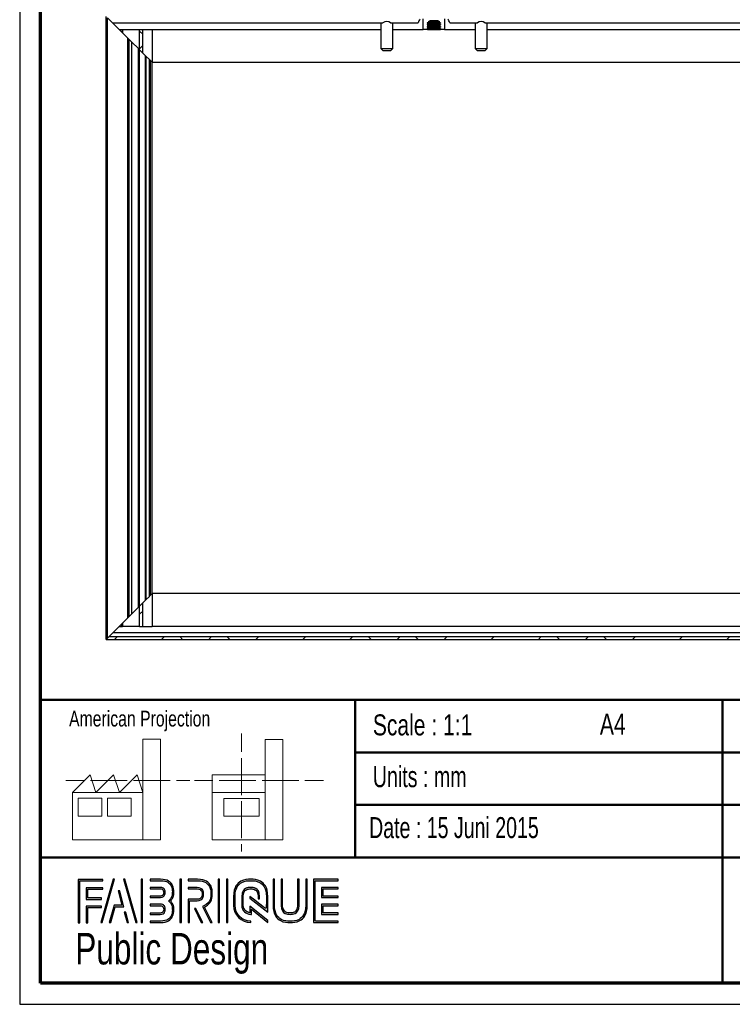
# Paper-space layout 'Section A (Connector)' of a CAD drawing. Header units: millimetres. Extents: x 7 to 291, y 7 to 204.
# Tile 1 of 4: x 7 to 75, y 7 to 101. Entities that reach past the tile are written whole.
import ezdxf

# ---------------------------------------------------------------- set-up
doc = ezdxf.new("R2010")
doc.units = ezdxf.units.MM
for name, color, linetype in [('LAYER1', 7, 'Continuous'), ('LAYER2', 7, 'Continuous'), ('LOGO', 7, 'Continuous')]:
    doc.layers.add(name, color=color, linetype=linetype)
doc.styles.add('SLDTEXTSTYLE0', font='TXT', dxfattribs={"width": 0.7})
doc.styles.add('SLDTEXTSTYLE1', font='TXT', dxfattribs={"width": 0.75})
doc.styles.add('SLDTEXTSTYLE2', font='TXT', dxfattribs={"width": 0.697368})

# ---------------------------------------------------------------- blocks, each defined once
blk = doc.blocks.new('SW_HATCH_0')
at = {"color": 0, "linetype": 'Continuous', "lineweight": 18}
for p, q in [((-25.234, -1.707), (-25.546, -1.395)), ((-25.234, -2.783), (-25.546, -3.095)), ((-25.234, -56.664), (-25.546, -56.977)), ((-27.187, -58.125), (-27.336, -57.977)), ((-27.694, -59.125), (-27.944, -59.375)), ((-23.204, -59.125), (-23.454, -59.375)), ((-21.447, -59.375), (-21.697, -59.125)), ((-18.714, -59.125), (-18.964, -59.375)), ((-16.957, -59.375), (-17.207, -59.125)), ((-14.224, -59.125), (-14.474, -59.375)), ((-9.734, -59.125), (-9.984, -59.375)), ((-5.243, -59.125), (-5.493, -59.375)), ((-3.487, -59.375), (-3.737, -59.125)), ((-0.753, -59.125), (-1.003, -59.375)), ((1.003, -59.375), (0.753, -59.125)), ((3.737, -59.125), (3.487, -59.375)), ((8.227, -59.125), (7.977, -59.375)), ((12.717, -59.125), (12.467, -59.375)), ((14.474, -59.375), (14.224, -59.125)), ((17.207, -59.125), (16.957, -59.375)), ((18.964, -59.375), (18.714, -59.125)), ((21.697, -59.125), (21.447, -59.375)), ((26.187, -59.125), (25.937, -59.375)), ((30.678, -59.125), (30.428, -59.375))]:
    blk.add_line(p, q, dxfattribs=at)

psp = doc.layouts.new('Section A (Connector)')

# ---------------------------------------------------------------- hatches: boundary and pattern name
at = {"layer": 'LOGO'}
for points in [[(12.156, 14.551), (12.294, 14.551), (12.294, 18.537), (14.492, 18.537), (14.492, 18.675), (12.156, 18.675)], [(13.055, 16.925), (13.055, 17.755), (14.492, 17.755), (14.492, 17.894), (12.917, 17.894), (12.917, 16.786), (14.356, 16.786), (14.356, 16.925)], [(15.622, 18.697), (15.479, 18.697), (14.299, 14.574), (14.441, 14.574)], [(17.783, 14.574), (16.603, 18.697), (16.456, 18.697), (17.638, 14.574)], [(18.285, 14.574), (18.285, 18.697), (18.146, 18.697), (18.146, 14.574)], [(21.988, 14.574), (21.988, 18.697), (21.85, 18.697), (21.85, 14.574)], [(25.636, 14.574), (25.636, 18.697), (25.498, 18.697), (25.498, 14.574)], [(26.42, 14.574), (26.42, 18.697), (26.282, 18.697), (26.282, 14.574)], [(35.498, 17.096), (35.498, 17.778), (36.929, 17.778), (36.929, 17.916), (35.359, 17.916), (35.359, 16.957), (36.929, 16.957), (36.929, 17.096)], [(15.257, 14.574), (15.669, 16.085), (16.503, 16.085), (16.108, 17.581), (15.96, 17.581), (16.324, 16.224), (15.563, 16.224), (15.117, 14.574)], [(13.055, 14.551), (13.055, 16.005), (14.356, 16.005), (14.356, 16.143), (12.917, 16.143), (12.917, 14.551)], [(36.929, 15.356), (36.929, 15.495), (35.498, 15.495), (35.498, 16.177), (36.929, 16.177), (36.929, 16.315), (35.359, 16.315), (35.359, 15.356)], [(16.955, 14.574), (16.682, 15.561), (16.534, 15.561), (16.815, 14.574)], [(24.037, 14.574), (23.378, 15.916), (23.224, 15.916), (23.883, 14.574)]]:
    psp.add_hatch(color=256, dxfattribs=at).paths.add_polyline_path(points, flags=0)
h = psp.add_hatch(color=256, dxfattribs=at)
edge = h.paths.add_edge_path(flags=0)
edge.add_line((18.997, 14.574), (20.004, 14.574))
edge.add_spline(control_points=[(20.004, 14.574), (20.698, 14.574), (21.263, 15.14), (21.263, 15.836), (21.263, 16.129), (21.148, 16.41), (20.946, 16.639), (21.148, 16.868), (21.263, 17.149), (21.263, 17.443), (21.263, 18.137), (20.698, 18.703), (20.004, 18.703)], knot_values=[0, 0, 0, 0, 1, 2, 3, 4, 5, 6, 7, 8, 9, 10, 10, 10, 10], weights=[1, 1, 1, 1, 1, 1, 1, 1, 1, 1, 1, 1, 1], degree=3, periodic=0)
edge.add_line((20.004, 18.703), (18.997, 18.703))
edge.add_line((18.997, 18.703), (18.997, 18.565))
edge.add_line((18.997, 18.565), (20.004, 18.565))
edge.add_spline(control_points=[(20.004, 18.565), (20.622, 18.565), (21.125, 18.061), (21.125, 17.443), (21.125, 17.165), (21.012, 16.897), (20.808, 16.687)], knot_values=[0, 0, 0, 0, 1, 2, 3, 4, 4, 4, 4], weights=[1, 1, 1, 1, 1, 1, 1], degree=3, periodic=0)
edge.add_line((20.808, 16.687), (20.761, 16.639))
edge.add_line((20.761, 16.639), (20.808, 16.591))
edge.add_spline(control_points=[(20.808, 16.591), (21.012, 16.381), (21.125, 16.113), (21.125, 15.836), (21.125, 15.216), (20.622, 14.712), (20.004, 14.712)], knot_values=[0, 0, 0, 0, 1, 2, 3, 4, 4, 4, 4], weights=[1, 1, 1, 1, 1, 1, 1], degree=3, periodic=0)
edge.add_line((20.004, 14.712), (18.997, 14.712))
edge.add_line((18.997, 14.712), (18.997, 14.574))
h = psp.add_hatch(color=256, dxfattribs=at)
edge = h.paths.add_edge_path(flags=0)
edge.add_line((18.997, 16.957), (20.002, 16.957))
edge.add_spline(control_points=[(20.002, 16.957), (20.255, 16.988), (20.438, 17.197), (20.438, 17.442), (20.438, 17.712), (20.224, 17.924), (19.95, 17.924)], knot_values=[0, 0, 0, 0, 1, 2, 3, 4, 4, 4, 4], weights=[1, 1, 1, 1, 1, 1, 1], degree=3, periodic=0)
edge.add_line((19.95, 17.924), (18.997, 17.924))
edge.add_line((18.997, 17.924), (18.997, 17.786))
edge.add_line((18.997, 17.786), (19.95, 17.786))
edge.add_spline(control_points=[(19.95, 17.786), (20.146, 17.786), (20.3, 17.635), (20.3, 17.442), (20.3, 17.266), (20.168, 17.117), (19.993, 17.094)], knot_values=[0, 0, 0, 0, 1, 2, 3, 4, 4, 4, 4], weights=[1, 1, 1, 1, 1, 1, 1], degree=3, periodic=0)
edge.add_line((19.993, 17.094), (18.997, 17.095))
edge.add_line((18.997, 17.095), (18.997, 16.957))
h = psp.add_hatch(color=256, dxfattribs=at)
edge = h.paths.add_edge_path(flags=0)
edge.add_line((24.758, 14.574), (24.911, 14.574))
edge.add_line((24.911, 14.574), (24.187, 16.049))
edge.add_spline(control_points=[(24.187, 16.049), (24.643, 16.293), (24.938, 16.767), (24.938, 17.287), (24.938, 18.065), (24.307, 18.697), (23.531, 18.697)], knot_values=[0, 0, 0, 0, 1, 2, 3, 4, 4, 4, 4], weights=[1, 1, 1, 1, 1, 1, 1], degree=3, periodic=0)
edge.add_line((23.531, 18.697), (22.634, 18.697))
edge.add_line((22.634, 18.697), (22.634, 18.56))
edge.add_line((22.634, 18.56), (23.531, 18.56))
edge.add_spline(control_points=[(23.531, 18.56), (24.231, 18.56), (24.8, 17.989), (24.8, 17.287), (24.8, 16.796), (24.513, 16.344), (24.069, 16.135)], knot_values=[0, 0, 0, 0, 1, 2, 3, 4, 4, 4, 4], weights=[1, 1, 1, 1, 1, 1, 1], degree=3, periodic=0)
edge.add_line((24.069, 16.135), (24.005, 16.106))
edge.add_line((24.005, 16.106), (24.758, 14.574))
h = psp.add_hatch(color=256, dxfattribs=at)
edge = h.paths.add_edge_path(flags=0)
edge.add_line((22.634, 17.778), (23.477, 17.778))
edge.add_spline(control_points=[(23.477, 17.778), (23.744, 17.778), (23.961, 17.558), (23.961, 17.287), (23.961, 17.017), (23.744, 16.796), (23.477, 16.796)], knot_values=[0, 0, 0, 0, 1, 2, 3, 4, 4, 4, 4], weights=[1, 1, 1, 1, 1, 1, 1], degree=3, periodic=0)
edge.add_line((23.477, 16.796), (22.634, 16.796))
edge.add_line((22.634, 16.796), (22.634, 14.574))
edge.add_line((22.634, 14.574), (22.772, 14.574))
edge.add_line((22.772, 14.574), (22.772, 16.659))
edge.add_line((22.772, 16.659), (23.477, 16.659))
edge.add_spline(control_points=[(23.477, 16.659), (23.82, 16.659), (24.099, 16.94), (24.099, 17.287), (24.099, 17.634), (23.82, 17.916), (23.477, 17.916)], knot_values=[0, 0, 0, 0, 1, 2, 3, 4, 4, 4, 4], weights=[1, 1, 1, 1, 1, 1, 1], degree=3, periodic=0)
edge.add_line((23.477, 17.916), (22.634, 17.916))
edge.add_line((22.634, 17.916), (22.634, 17.778))
h = psp.add_hatch(color=256, dxfattribs=at)
edge = h.paths.add_edge_path(flags=0)
edge.add_line((30.226, 15.56), (30.227, 17.065))
edge.add_spline(control_points=[(30.227, 17.065), (30.227, 17.965), (29.496, 18.697), (28.598, 18.697), (27.699, 18.697), (26.968, 17.965), (26.968, 17.065)], knot_values=[0, 0, 0, 0, 1, 2, 3, 4, 4, 4, 4], weights=[1, 1, 1, 1, 1, 1, 1], degree=3, periodic=0)
edge.add_line((26.968, 17.065), (26.968, 16.206))
edge.add_spline(control_points=[(26.968, 16.206), (26.968, 15.307), (27.699, 14.574), (28.597, 14.574)], knot_values=[1, 1, 1, 1, 2, 2, 2, 2], weights=[1, 1, 1, 1], degree=3, periodic=0)
edge.add_line((28.597, 14.574), (28.597, 14.712))
edge.add_spline(control_points=[(28.597, 14.712), (27.775, 14.712), (27.106, 15.383), (27.106, 16.206)], knot_values=[3, 3, 3, 3, 4, 4, 4, 4], weights=[1, 1, 1, 1], degree=3, periodic=0)
edge.add_line((27.106, 16.206), (27.106, 17.065))
edge.add_spline(control_points=[(27.106, 17.065), (27.106, 17.889), (27.775, 18.56), (28.598, 18.56), (29.42, 18.56), (30.089, 17.889), (30.089, 17.065)], knot_values=[0, 0, 0, 0, 1, 2, 3, 4, 4, 4, 4], weights=[1, 1, 1, 1, 1, 1, 1], degree=3, periodic=0)
edge.add_spline(control_points=[(30.089, 17.065), (30.089, 16.066), (30.089, 15.84), (29.894, 15.988), (28.527, 17.053)], knot_values=[0, 0, 0, 0, 1, 2, 2, 2, 2], weights=[1, 1, 1, 1, 1], degree=3, periodic=0)
edge.add_line((28.527, 17.053), (28.527, 16.887))
edge.add_line((28.527, 16.887), (30.226, 15.56))
h = psp.add_hatch(color=256, dxfattribs=at)
edge = h.paths.add_edge_path(flags=0)
edge.add_line((30.226, 14.574), (30.226, 14.766))
edge.add_line((30.226, 14.766), (28.527, 16.133))
edge.add_line((28.527, 16.133), (28.527, 15.508))
edge.add_spline(control_points=[(28.527, 15.508), (28.169, 15.545), (27.886, 15.839), (27.886, 16.208)], knot_values=[0, 0, 0, 0, 1, 1, 1, 1], weights=[1, 1, 1, 1], degree=3, periodic=0)
edge.add_line((27.886, 16.208), (27.886, 17.064))
edge.add_spline(control_points=[(27.886, 17.064), (27.886, 17.457), (28.206, 17.777), (28.598, 17.777), (28.99, 17.777), (29.309, 17.457), (29.309, 17.064)], knot_values=[0, 0, 0, 0, 1, 2, 3, 4, 4, 4, 4], weights=[1, 1, 1, 1, 1, 1, 1], degree=3, periodic=0)
edge.add_line((29.309, 17.064), (29.308, 16.827))
edge.add_line((29.308, 16.827), (29.447, 16.826))
edge.add_line((29.447, 16.826), (29.447, 17.064))
edge.add_spline(control_points=[(29.447, 17.064), (29.447, 17.533), (29.066, 17.915), (28.598, 17.915), (28.13, 17.915), (27.748, 17.533), (27.748, 17.064)], knot_values=[0, 0, 0, 0, 1, 2, 3, 4, 4, 4, 4], weights=[1, 1, 1, 1, 1, 1, 1], degree=3, periodic=0)
edge.add_line((27.748, 17.064), (27.747, 16.208))
edge.add_spline(control_points=[(27.747, 16.208), (27.747, 15.738), (28.128, 15.356), (28.595, 15.356)], knot_values=[0, 0, 0, 0, 1, 1, 1, 1], weights=[1, 1, 1, 1], degree=3, periodic=0)
edge.add_line((28.595, 15.356), (28.664, 15.356))
edge.add_line((28.664, 15.356), (28.664, 15.854))
edge.add_line((28.664, 15.854), (30.226, 14.574))
h = psp.add_hatch(color=256, dxfattribs=at)
edge = h.paths.add_edge_path(flags=0)
edge.add_line((30.726, 18.697), (30.726, 16.206))
edge.add_spline(control_points=[(30.726, 16.206), (30.726, 15.307), (31.457, 14.574), (32.355, 14.574), (33.254, 14.574), (33.985, 15.307), (33.985, 16.206)], knot_values=[0, 0, 0, 0, 1, 2, 3, 4, 4, 4, 4], weights=[1, 1, 1, 1, 1, 1, 1], degree=3, periodic=0)
edge.add_line((33.985, 16.206), (33.985, 18.697))
edge.add_line((33.985, 18.697), (33.847, 18.697))
edge.add_line((33.847, 18.697), (33.847, 16.206))
edge.add_spline(control_points=[(33.847, 16.206), (33.847, 15.383), (33.178, 14.712), (32.355, 14.712), (31.533, 14.712), (30.864, 15.383), (30.864, 16.206)], knot_values=[0, 0, 0, 0, 1, 2, 3, 4, 4, 4, 4], weights=[1, 1, 1, 1, 1, 1, 1], degree=3, periodic=0)
edge.add_line((30.864, 16.206), (30.864, 18.697))
edge.add_line((30.864, 18.697), (30.726, 18.697))
h = psp.add_hatch(color=256, dxfattribs=at)
edge = h.paths.add_edge_path(flags=0)
edge.add_line((31.506, 18.697), (31.506, 16.208))
edge.add_spline(control_points=[(31.506, 16.208), (31.506, 15.739), (31.887, 15.357), (32.355, 15.357), (32.823, 15.357), (33.204, 15.739), (33.204, 16.208)], knot_values=[0, 0, 0, 0, 1, 2, 3, 4, 4, 4, 4], weights=[1, 1, 1, 1, 1, 1, 1], degree=3, periodic=0)
edge.add_line((33.204, 16.208), (33.204, 18.697))
edge.add_line((33.204, 18.697), (33.067, 18.697))
edge.add_line((33.067, 18.697), (33.067, 16.208))
edge.add_spline(control_points=[(33.067, 16.208), (33.067, 15.815), (32.747, 15.495), (32.355, 15.495), (31.963, 15.495), (31.644, 15.815), (31.644, 16.208)], knot_values=[0, 0, 0, 0, 1, 2, 3, 4, 4, 4, 4], weights=[1, 1, 1, 1, 1, 1, 1], degree=3, periodic=0)
edge.add_line((31.644, 16.208), (31.644, 18.697))
edge.add_line((31.644, 18.697), (31.506, 18.697))
h = psp.add_hatch(color=256, dxfattribs=at)
edge = h.paths.add_edge_path(flags=0)
edge.add_line((36.929, 14.574), (36.929, 14.712))
edge.add_spline(control_points=[(36.929, 14.712), (34.866, 14.712), (34.736, 14.712), (34.736, 14.843), (34.736, 18.429), (34.736, 18.56)], knot_values=[0, 0, 0, 0, 1, 2, 3, 3, 3, 3], weights=[1, 1, 1, 1, 1, 1], degree=3, periodic=0)
edge.add_line((34.736, 18.56), (36.929, 18.56))
edge.add_line((36.929, 18.56), (36.929, 18.697))
edge.add_line((36.929, 18.697), (34.598, 18.697))
edge.add_line((34.598, 18.697), (34.598, 14.574))
edge.add_line((34.598, 14.574), (36.929, 14.574))
h = psp.add_hatch(color=256, dxfattribs=at)
edge = h.paths.add_edge_path(flags=0)
edge.add_line((18.997, 15.347), (19.95, 15.347))
edge.add_spline(control_points=[(19.95, 15.347), (20.22, 15.347), (20.438, 15.566), (20.438, 15.836), (20.438, 16.106), (20.224, 16.317), (19.95, 16.317), (19.95, 16.317), (18.997, 16.315)], knot_values=[0, 0, 0, 0, 1, 2, 3, 4, 5, 6, 6, 6, 6], weights=[1, 1, 1, 1, 1, 1, 1, 1, 1], degree=3, periodic=0)
edge.add_line((18.997, 16.315), (18.997, 16.177))
edge.add_line((18.997, 16.177), (19.95, 16.179))
edge.add_spline(control_points=[(19.95, 16.179), (20.146, 16.179), (20.3, 16.028), (20.3, 15.836), (20.3, 15.642), (20.143, 15.484), (19.95, 15.484)], knot_values=[0, 0, 0, 0, 1, 2, 3, 4, 4, 4, 4], weights=[1, 1, 1, 1, 1, 1, 1], degree=3, periodic=0)
edge.add_line((19.95, 15.484), (18.997, 15.484))
edge.add_line((18.997, 15.484), (18.997, 15.347))

# ---------------------------------------------------------------- linework, layer by layer
at = {"color": 7, "linetype": 'Continuous', "lineweight": 25}
for p, q in [((14.822, 41.546), (14.822, 100.921)), ((14.947, 41.671), (14.947, 100.796)), ((16.885, 98.858), (14.947, 100.796)), ((45.057, 99.671), (45.057, 100.671)), ((45.566, 100.335), (45.566, 100.421)), ((45.566, 100.414), (46.579, 100.414)), ((46.579, 100.421), (46.579, 100.335)), ((47.088, 100.671), (47.088, 99.671)), ((15.447, 100.296), (41.209, 100.296)), ((16.072, 99.671), (16.381, 99.671)), ((16.381, 99.362), (16.381, 99.671)), ((16.385, 99.671), (16.381, 99.671)), ((16.385, 99.671), (16.385, 99.358)), ((16.385, 99.671), (18.01, 99.671)), ((18.01, 97.733), (18.01, 99.671)), ((18.01, 99.671), (18.322, 99.671)), ((18.322, 97.421), (18.322, 99.671)), ((18.322, 99.671), (19.197, 99.671)), ((19.197, 99.671), (19.197, 96.546)), ((19.197, 99.671), (41.01, 99.671)), ((41.01, 100.296), (41.01, 97.852)), ((41.936, 100.296), (44.572, 100.296)), ((42.135, 97.852), (42.135, 100.296)), ((42.135, 99.671), (45.057, 99.671)), ((45.439, 99.671), (45.057, 99.671)), ((45.439, 100.268), (45.439, 100.306)), ((45.439, 100.11), (45.439, 100.147)), ((45.439, 99.951), (45.439, 99.988)), ((45.439, 99.792), (45.439, 99.83)), ((45.439, 99.671), (46.706, 99.671)), ((45.492, 100.319), (46.653, 100.319)), ((45.492, 100.255), (46.653, 100.255)), ((45.492, 100.16), (46.653, 100.16)), ((45.492, 100.097), (46.653, 100.097)), ((45.492, 100.001), (46.653, 100.001)), ((45.492, 99.938), (46.653, 99.938)), ((45.492, 99.843), (46.653, 99.843)), ((45.492, 99.779), (46.653, 99.779)), ((45.566, 100.385), (46.579, 100.385)), ((45.566, 100.348), (46.579, 100.348)), ((45.566, 100.176), (45.566, 100.239)), ((45.566, 100.226), (46.579, 100.226)), ((45.566, 100.189), (46.579, 100.189)), ((45.566, 100.017), (45.566, 100.081)), ((45.566, 100.068), (46.579, 100.068)), ((45.566, 100.03), (46.579, 100.03)), ((45.566, 99.858), (45.566, 99.922)), ((45.566, 99.909), (46.579, 99.909)), ((45.566, 99.871), (46.579, 99.871)), ((45.566, 99.7), (45.566, 99.763)), ((45.566, 99.75), (46.579, 99.75)), ((46.579, 100.239), (46.579, 100.176)), ((46.579, 100.081), (46.579, 100.017)), ((46.579, 99.922), (46.579, 99.858)), ((46.579, 99.763), (46.579, 99.7)), ((46.706, 100.306), (46.706, 100.268)), ((46.706, 100.147), (46.706, 100.11)), ((46.706, 99.988), (46.706, 99.951)), ((46.706, 99.83), (46.706, 99.792)), ((47.088, 99.671), (46.706, 99.671)), ((47.088, 99.671), (50.01, 99.671)), ((47.572, 100.296), (50.209, 100.296)), ((50.01, 100.296), (50.01, 97.852)), ((50.936, 100.296), (134.959, 100.296)), ((51.135, 97.852), (51.135, 100.296)), ((51.135, 99.671), (134.76, 99.671)), ((16.885, 43.608), (16.885, 98.858)), ((16.885, 98.858), (17.01, 98.733)), ((17.01, 43.733), (17.01, 98.733)), ((17.276, 98.467), (17.01, 98.733)), ((17.276, 44), (17.276, 98.467)), ((17.276, 98.467), (17.279, 98.464)), ((17.279, 44.003), (17.279, 98.464)), ((17.897, 97.846), (17.279, 98.464)), ((17.897, 44.621), (17.897, 97.846)), ((17.947, 97.796), (17.897, 97.846)), ((17.947, 44.671), (17.947, 97.796)), ((17.947, 97.796), (17.997, 97.746)), ((17.997, 44.721), (17.997, 97.746)), ((18.572, 97.171), (17.997, 97.746)), ((41.01, 97.852), (41.197, 97.665)), ((41.01, 97.852), (42.135, 97.852)), ((41.197, 97.665), (41.947, 97.665)), ((41.947, 97.665), (42.135, 97.852)), ((50.01, 97.852), (50.197, 97.665)), ((50.01, 97.852), (51.135, 97.852)), ((50.197, 97.665), (50.947, 97.665)), ((50.947, 97.665), (51.135, 97.852)), ((18.572, 45.296), (18.572, 97.171)), ((18.639, 97.105), (18.572, 97.171)), ((18.639, 45.362), (18.639, 97.105)), ((18.935, 96.808), (18.639, 97.105)), ((18.935, 45.658), (18.935, 96.808)), ((18.973, 96.77), (18.935, 96.808)), ((18.973, 96.77), (18.973, 45.697)), ((19.045, 96.698), (18.973, 96.77)), ((19.045, 45.768), (19.045, 96.698)), ((19.197, 96.546), (19.045, 96.698)), ((19.197, 96.546), (166.697, 96.546)), ((19.197, 45.921), (19.197, 96.546)), ((17.997, 44.721), (18.572, 45.296)), ((18.322, 42.796), (18.322, 45.046)), ((18.572, 45.296), (18.639, 45.362)), ((18.639, 45.362), (18.935, 45.658)), ((18.935, 45.658), (18.973, 45.697)), ((18.973, 45.697), (19.045, 45.768)), ((19.045, 45.768), (19.197, 45.921)), ((19.197, 45.921), (19.197, 42.796)), ((166.697, 45.921), (19.197, 45.921)), ((17.279, 44.003), (17.897, 44.621)), ((17.897, 44.621), (17.947, 44.671)), ((17.997, 44.721), (17.947, 44.671)), ((18.01, 42.796), (18.01, 44.733)), ((14.947, 41.671), (16.885, 43.608)), ((17.01, 43.733), (16.885, 43.608)), ((17.01, 43.733), (17.276, 44)), ((17.279, 44.003), (17.276, 44)), ((16.072, 42.796), (16.381, 42.796)), ((16.381, 42.796), (16.381, 43.104)), ((16.385, 42.796), (16.381, 42.796)), ((16.385, 43.108), (16.385, 42.796)), ((18.01, 42.796), (16.385, 42.796)), ((18.01, 42.796), (18.322, 42.796)), ((18.322, 42.796), (19.197, 42.796)), ((166.697, 42.796), (19.197, 42.796)), ((14.947, 41.671), (14.822, 41.546)), ((14.822, 41.546), (171.072, 41.546)), ((170.822, 41.796), (15.072, 41.796)), ((170.447, 42.171), (15.447, 42.171))]:
    psp.add_line(p, q, dxfattribs=at)
at = {"color": 8, "linetype": 'Continuous', "lineweight": 25}
psp.add_line((45.566, 100.421), (46.579, 100.421), dxfattribs=at)
at = {"color": 7, "linetype": 'Continuous', "lineweight": 25}
for centre, radius, start, end in [((41.572, 99.858), 0.569, 50.28486, 129.71514), ((46.072, 99.858), 1.562, 148.66775, 163.7398), ((46.072, 99.858), 1.563, 16.2602, 31.33225), ((50.572, 99.858), 0.569, 50.28486, 129.71514)]:
    psp.add_arc(centre, radius, start, end, dxfattribs=at)
for centre, start_param, end_param in [((46.072, 99.481), 1.900927, 1.988556), ((46.072, 101.093), 4.294629, 4.382258), ((46.072, 99.323), 1.900927, 1.988556), ((46.072, 100.934), 4.294629, 4.382258), ((46.072, 99.164), 1.900927, 1.988556), ((46.072, 100.775), 4.294629, 4.382258), ((46.072, 99.005), 1.900927, 1.988556), ((46.072, 100.617), 4.294629, 4.382258), ((46.072, 98.846), 1.900927, 1.988556), ((46.072, 99.481), 1.153036, 1.240666), ((46.072, 101.093), 5.04252, 5.130149), ((46.072, 99.323), 1.153036, 1.240666), ((46.072, 100.934), 5.04252, 5.130149), ((46.072, 99.164), 1.153036, 1.240666), ((46.072, 100.775), 5.04252, 5.130149), ((46.072, 99.005), 1.153036, 1.240666), ((46.072, 100.617), 5.04252, 5.130149), ((46.072, 98.846), 1.153036, 1.240666)]:
    psp.add_ellipse(centre, major_axis=(1.563, 0), ratio=0.57735, start_param=start_param, end_param=end_param, dxfattribs=at)
psp.add_open_spline([(45.566, 100.421), (45.566, 100.427), (45.567, 100.433), (45.572, 100.444), (45.575, 100.448), (45.586, 100.462), (45.594, 100.469), (45.623, 100.488), (45.644, 100.496), (45.687, 100.509), (45.709, 100.514), (45.753, 100.522), (45.776, 100.525), (45.843, 100.533), (45.889, 100.535), (45.981, 100.538), (46.027, 100.539), (46.119, 100.539), (46.165, 100.538), (46.256, 100.535), (46.301, 100.533), (46.368, 100.525), (46.391, 100.522), (46.435, 100.514), (46.458, 100.509), (46.501, 100.496), (46.522, 100.488), (46.55, 100.469), (46.559, 100.462), (46.57, 100.448), (46.573, 100.443), (46.578, 100.433), (46.579, 100.427), (46.579, 100.421)], degree=3, knots=[0, 0, 0, 0, 0.015625, 0.015625, 0.03125, 0.03125, 0.0625, 0.0625, 0.125, 0.125, 0.1875, 0.1875, 0.25, 0.25, 0.375, 0.375, 0.5, 0.5, 0.625, 0.625, 0.75, 0.75, 0.8125, 0.8125, 0.875, 0.875, 0.9375, 0.9375, 0.96875, 0.96875, 0.984375, 0.984375, 1, 1, 1, 1], dxfattribs=at)
at = {"layer": 'LAYER1', "lineweight": 50}
for p, q in [((8.57, 35.784), (288.57, 35.784)), ((38.57, 35.784), (38.57, 20.784)), ((73.57, 35.784), (73.57, 8.784)), ((38.57, 30.784), (143.57, 30.784)), ((38.57, 25.784), (143.57, 25.784)), ((8.57, 20.784), (288.57, 20.784))]:
    psp.add_line(p, q, dxfattribs=at)
at = {"layer": 'LAYER2', "lineweight": 70}
for p, q in [((8.57, 8.784), (8.57, 201.784)), ((288.57, 8.784), (8.57, 8.784))]:
    psp.add_line(p, q, dxfattribs=at)
at = {"layer": 'LOGO'}
for p, q in [((6.57, 203.784), (6.57, 6.784)), ((6.57, 6.784), (290.57, 6.784))]:
    psp.add_line(p, q, dxfattribs=at)
at = {"layer": 'LOGO', "color": 7, "linetype": 'Continuous', "lineweight": 18}
for p, q in [((18.321, 26.971), (18.321, 32.036)), ((18.321, 32.036), (20.003, 32.036)), ((20.003, 32.036), (20.003, 22.47)), ((27.733, 32.596), (27.733, 30.839)), ((31.654, 32.032), (29.972, 32.032)), ((29.972, 32.032), (29.972, 22.466)), ((31.654, 26.967), (31.654, 32.032)), ((27.733, 30.252), (27.733, 28.49)), ((11.593, 26.971), (13.275, 28.659)), ((13.275, 28.659), (13.837, 26.971)), ((13.837, 26.971), (15.519, 28.659)), ((15.519, 28.659), (16.081, 26.971)), ((16.081, 26.971), (17.763, 28.659)), ((17.763, 28.659), (18.321, 26.971)), ((24.927, 28.655), (24.927, 26.967)), ((24.927, 28.655), (29.972, 28.655)), ((27.733, 28.49), (27.733, 26.728)), ((10.981, 28.1), (12.736, 28.1)), ((13.321, 28.1), (15.076, 28.1)), ((15.076, 28.1), (16.831, 28.1)), ((17.416, 28.1), (19.171, 28.1)), ((19.171, 28.1), (20.926, 28.1)), ((21.511, 28.1), (22.809, 28.1)), ((23.245, 28.095), (24.995, 28.095)), ((25.58, 28.095), (27.335, 28.095)), ((27.335, 28.095), (29.09, 28.095)), ((29.675, 28.095), (31.43, 28.095)), ((31.43, 28.095), (33.185, 28.095)), ((33.77, 28.095), (35.525, 28.095)), ((18.321, 26.971), (11.593, 26.971)), ((11.593, 26.971), (11.593, 22.47)), ((12.156, 26.411), (14.399, 26.411)), ((12.156, 24.723), (12.156, 26.411)), ((14.399, 26.411), (14.399, 24.723)), ((14.957, 26.411), (17.201, 26.411)), ((14.957, 24.723), (14.957, 26.411)), ((17.201, 26.411), (17.201, 24.723)), ((18.321, 26.971), (18.321, 22.47)), ((24.927, 26.967), (29.972, 26.967)), ((24.927, 26.967), (24.927, 22.466)), ((26.051, 26.407), (29.415, 26.407)), ((26.051, 24.719), (26.051, 26.407)), ((29.415, 26.407), (29.415, 24.719)), ((31.654, 26.967), (31.654, 22.466)), ((27.733, 26.141), (27.733, 24.379)), ((14.399, 24.723), (12.156, 24.723)), ((17.201, 24.723), (14.957, 24.723)), ((29.415, 24.719), (26.051, 24.719)), ((27.733, 24.379), (27.733, 22.618)), ((11.593, 22.47), (18.321, 22.47)), ((18.321, 22.47), (20.003, 22.47)), ((24.927, 22.466), (31.654, 22.466)), ((27.733, 22.03), (27.733, 21.342))]:
    psp.add_line(p, q, dxfattribs=at)
at = {"layer": 'LOGO', "color": 7, "linetype": 'Continuous', "lineweight": 25}
for p, q in [((14.492, 18.675), (12.156, 18.675)), ((15.479, 18.697), (14.299, 14.574)), ((14.441, 14.574), (15.622, 18.697))]:
    psp.add_line(p, q, dxfattribs=at)
at = {"layer": 'LOGO', "color": 7, "lineweight": 25}
for p, q in [((12.156, 18.675), (12.156, 14.551)), ((12.294, 18.537), (14.492, 18.537)), ((12.294, 14.551), (12.294, 18.537)), ((14.492, 17.894), (12.917, 17.894)), ((12.917, 17.894), (12.917, 16.786)), ((14.492, 18.537), (14.492, 18.675)), ((14.492, 17.755), (14.492, 17.894)), ((15.622, 18.697), (15.479, 18.697)), ((16.456, 18.697), (17.638, 14.574)), ((16.603, 18.697), (16.456, 18.697)), ((17.783, 14.574), (16.603, 18.697)), ((18.146, 18.697), (18.146, 14.574)), ((18.285, 18.697), (18.146, 18.697)), ((18.285, 14.574), (18.285, 18.697)), ((18.997, 18.703), (18.997, 18.565)), ((20.004, 18.703), (18.997, 18.703)), ((18.997, 18.565), (20.004, 18.565)), ((18.997, 17.924), (18.997, 17.786)), ((19.95, 17.924), (18.997, 17.924)), ((21.85, 18.697), (21.85, 14.574)), ((21.988, 18.697), (21.85, 18.697)), ((21.988, 14.574), (21.988, 18.697)), ((23.531, 18.697), (22.634, 18.697)), ((22.634, 18.697), (22.634, 18.56)), ((22.634, 18.56), (23.531, 18.56)), ((23.477, 17.916), (22.634, 17.916)), ((22.634, 17.916), (22.634, 17.778)), ((23.477, 17.916), (22.634, 17.916)), ((22.634, 17.916), (22.634, 17.778)), ((25.498, 18.697), (25.498, 14.574)), ((25.636, 18.697), (25.498, 18.697)), ((25.636, 14.574), (25.636, 18.697)), ((26.282, 18.697), (26.282, 14.574)), ((26.42, 18.697), (26.282, 18.697)), ((26.42, 14.574), (26.42, 18.697)), ((30.864, 18.697), (30.726, 18.697)), ((30.726, 18.697), (30.726, 16.206)), ((30.864, 18.697), (30.726, 18.697)), ((30.726, 18.697), (30.726, 16.206)), ((30.864, 16.206), (30.864, 18.697)), ((30.864, 16.206), (30.864, 18.697)), ((31.644, 18.697), (31.506, 18.697)), ((31.506, 18.697), (31.506, 16.208)), ((31.644, 18.697), (31.506, 18.697)), ((31.506, 18.697), (31.506, 16.208)), ((31.644, 16.208), (31.644, 18.697)), ((31.644, 16.208), (31.644, 18.697)), ((33.067, 18.697), (33.067, 16.208)), ((33.204, 18.697), (33.067, 18.697)), ((33.067, 18.697), (33.067, 16.208)), ((33.204, 18.697), (33.067, 18.697)), ((33.204, 16.208), (33.204, 18.697)), ((33.204, 16.208), (33.204, 18.697)), ((33.847, 18.697), (33.847, 16.206)), ((33.985, 18.697), (33.847, 18.697)), ((33.847, 18.697), (33.847, 16.206)), ((33.985, 18.697), (33.847, 18.697)), ((33.985, 16.206), (33.985, 18.697)), ((33.985, 16.206), (33.985, 18.697)), ((36.929, 18.697), (34.598, 18.697)), ((34.598, 18.697), (34.598, 14.574)), ((36.929, 18.697), (34.598, 18.697)), ((34.598, 18.697), (34.598, 14.574)), ((34.736, 18.56), (36.929, 18.56)), ((34.736, 18.56), (36.929, 18.56)), ((36.929, 17.916), (35.359, 17.916)), ((35.359, 17.916), (35.359, 16.957)), ((36.929, 17.916), (35.359, 17.916)), ((35.359, 17.916), (35.359, 16.957)), ((36.929, 18.56), (36.929, 18.697)), ((36.929, 18.56), (36.929, 18.697)), ((36.929, 17.778), (36.929, 17.916)), ((36.929, 17.778), (36.929, 17.916)), ((13.055, 16.925), (13.055, 17.755)), ((13.055, 17.755), (14.492, 17.755)), ((14.356, 16.925), (13.055, 16.925)), ((14.356, 16.786), (14.356, 16.925)), ((16.108, 17.581), (15.96, 17.581)), ((15.96, 17.581), (16.324, 16.224)), ((16.503, 16.085), (16.108, 17.581)), ((18.997, 17.786), (19.95, 17.786)), ((19.993, 17.094), (18.997, 17.095)), ((18.997, 17.095), (18.997, 16.957)), ((18.997, 16.957), (20.002, 16.957)), ((22.634, 17.778), (23.477, 17.778)), ((22.634, 17.778), (23.477, 17.778)), ((26.968, 17.065), (26.968, 16.206)), ((26.968, 17.065), (26.968, 16.206)), ((27.106, 16.206), (27.106, 17.065)), ((27.106, 16.206), (27.106, 17.065)), ((27.748, 17.064), (27.747, 16.208)), ((27.886, 16.208), (27.886, 17.064)), ((28.527, 17.053), (28.527, 16.887)), ((28.527, 17.053), (28.527, 16.887)), ((29.309, 17.064), (29.308, 16.827)), ((29.447, 16.826), (29.447, 17.064)), ((30.226, 15.56), (30.227, 17.065)), ((30.226, 15.56), (30.227, 17.065)), ((35.359, 16.957), (36.929, 16.957)), ((35.359, 16.957), (36.929, 16.957)), ((35.498, 17.096), (35.498, 17.778)), ((35.498, 17.778), (36.929, 17.778)), ((35.498, 17.096), (35.498, 17.778)), ((35.498, 17.778), (36.929, 17.778)), ((36.929, 17.096), (35.498, 17.096)), ((36.929, 17.096), (35.498, 17.096)), ((36.929, 16.957), (36.929, 17.096)), ((36.929, 16.957), (36.929, 17.096)), ((12.917, 16.786), (14.356, 16.786)), ((14.356, 16.143), (12.917, 16.143)), ((12.917, 16.143), (12.917, 14.551)), ((13.055, 14.551), (13.055, 16.005)), ((13.055, 16.005), (14.356, 16.005)), ((14.356, 16.005), (14.356, 16.143)), ((15.563, 16.224), (15.117, 14.574)), ((15.257, 14.574), (15.669, 16.085)), ((16.324, 16.224), (15.563, 16.224)), ((18.997, 16.315), (18.997, 16.177)), ((18.997, 16.177), (19.95, 16.179)), ((20.808, 16.687), (20.761, 16.639)), ((20.761, 16.639), (20.808, 16.591)), ((23.477, 16.796), (22.634, 16.796)), ((22.634, 16.796), (22.634, 14.574)), ((23.477, 16.796), (22.634, 16.796)), ((22.634, 16.796), (22.634, 14.574)), ((22.772, 14.574), (22.772, 16.659)), ((22.772, 16.659), (23.477, 16.659)), ((22.772, 14.574), (22.772, 16.659)), ((22.772, 16.659), (23.477, 16.659)), ((24.069, 16.135), (24.005, 16.106)), ((24.005, 16.106), (24.758, 14.574)), ((24.911, 14.574), (24.187, 16.049)), ((28.527, 16.887), (30.226, 15.56)), ((28.527, 16.887), (30.226, 15.56)), ((30.226, 14.766), (28.527, 16.133)), ((28.527, 16.133), (28.527, 15.508)), ((29.308, 16.827), (29.447, 16.826)), ((36.929, 16.315), (35.359, 16.315)), ((35.359, 16.315), (35.359, 15.356)), ((36.929, 16.315), (35.359, 16.315)), ((35.359, 16.315), (35.359, 15.356)), ((35.498, 15.495), (35.498, 16.177)), ((35.498, 16.177), (36.929, 16.177)), ((35.498, 15.495), (35.498, 16.177)), ((35.498, 16.177), (36.929, 16.177)), ((36.929, 16.177), (36.929, 16.315)), ((36.929, 16.177), (36.929, 16.315)), ((16.534, 15.561), (16.815, 14.574)), ((16.682, 15.561), (16.534, 15.561)), ((16.955, 14.574), (16.682, 15.561)), ((19.95, 15.484), (18.997, 15.484)), ((18.997, 15.484), (18.997, 15.347)), ((18.997, 15.347), (19.95, 15.347)), ((23.224, 15.916), (23.883, 14.574)), ((23.378, 15.916), (23.224, 15.916)), ((23.224, 15.916), (23.883, 14.574)), ((23.378, 15.916), (23.224, 15.916)), ((24.037, 14.574), (23.378, 15.916)), ((24.037, 14.574), (23.378, 15.916)), ((28.595, 15.356), (28.664, 15.356)), ((28.664, 15.356), (28.664, 15.854)), ((28.664, 15.854), (30.226, 14.574)), ((35.359, 15.356), (36.929, 15.356)), ((35.359, 15.356), (36.929, 15.356)), ((36.929, 15.495), (35.498, 15.495)), ((36.929, 15.495), (35.498, 15.495)), ((36.929, 15.356), (36.929, 15.495)), ((36.929, 15.356), (36.929, 15.495)), ((12.156, 14.551), (12.294, 14.551)), ((12.917, 14.551), (13.055, 14.551)), ((14.299, 14.574), (14.441, 14.574)), ((15.117, 14.574), (15.257, 14.574)), ((16.815, 14.574), (16.955, 14.574)), ((17.638, 14.574), (17.783, 14.574)), ((18.146, 14.574), (18.285, 14.574)), ((20.004, 14.712), (18.997, 14.712)), ((18.997, 14.712), (18.997, 14.574)), ((18.997, 14.574), (20.004, 14.574)), ((21.85, 14.574), (21.988, 14.574)), ((22.634, 14.574), (22.772, 14.574)), ((22.634, 14.574), (22.772, 14.574)), ((23.883, 14.574), (24.037, 14.574)), ((23.883, 14.574), (24.037, 14.574)), ((24.758, 14.574), (24.911, 14.574)), ((25.498, 14.574), (25.636, 14.574)), ((26.282, 14.574), (26.42, 14.574)), ((28.597, 14.574), (28.597, 14.712)), ((28.597, 14.574), (28.597, 14.712)), ((30.226, 14.574), (30.226, 14.766)), ((34.598, 14.574), (36.929, 14.574)), ((34.598, 14.574), (36.929, 14.574)), ((36.929, 14.574), (36.929, 14.712)), ((36.929, 14.574), (36.929, 14.712))]:
    psp.add_line(p, q, dxfattribs=at)
for points, degree in [([(20.002, 16.957), (20.255, 16.988), (20.438, 17.197), (20.438, 17.442), (20.438, 17.712), (20.224, 17.924), (19.95, 17.924)], 3), ([(20.004, 14.574), (20.698, 14.574), (21.263, 15.14), (21.263, 15.836), (21.263, 16.129), (21.148, 16.41), (20.946, 16.639), (21.148, 16.868), (21.263, 17.149), (21.263, 17.443), (21.263, 18.137), (20.698, 18.703), (20.004, 18.703)], 3), ([(20.004, 18.565), (20.622, 18.565), (21.125, 18.061), (21.125, 17.443), (21.125, 17.165), (21.012, 16.897), (20.808, 16.687)], 3), ([(23.477, 16.659), (23.82, 16.659), (24.099, 16.94), (24.099, 17.287), (24.099, 17.634), (23.82, 17.916), (23.477, 17.916)], 3), ([(24.187, 16.049), (24.643, 16.293), (24.938, 16.767), (24.938, 17.287), (24.938, 18.065), (24.307, 18.697), (23.531, 18.697)], 3), ([(23.531, 18.56), (24.231, 18.56), (24.8, 17.989), (24.8, 17.287), (24.8, 16.796), (24.513, 16.344), (24.069, 16.135)], 3), ([(30.227, 17.065), (30.227, 17.965), (29.496, 18.697), (28.598, 18.697), (27.699, 18.697), (26.968, 17.965), (26.968, 17.065)], 3), ([(27.106, 17.065), (27.106, 17.889), (27.775, 18.56), (28.598, 18.56), (29.42, 18.56), (30.089, 17.889), (30.089, 17.065)], 3), ([(29.447, 17.064), (29.447, 17.533), (29.066, 17.915), (28.598, 17.915), (28.13, 17.915), (27.748, 17.533), (27.748, 17.064)], 3), ([(36.929, 14.712), (34.866, 14.712), (34.736, 14.712), (34.736, 14.843), (34.736, 18.429), (34.736, 18.56)], 3), ([(19.95, 17.786), (20.146, 17.786), (20.3, 17.635), (20.3, 17.442), (20.3, 17.266), (20.168, 17.117), (19.993, 17.094)], 3), ([(23.477, 17.778), (23.744, 17.778), (23.961, 17.558), (23.961, 17.287), (23.961, 17.017), (23.744, 16.796), (23.477, 16.796)], 3), ([(27.886, 17.064), (27.886, 17.457), (28.206, 17.777), (28.598, 17.777), (28.99, 17.777), (29.309, 17.457), (29.309, 17.064)], 3), ([(30.089, 17.065), (30.089, 16.066), (30.089, 15.84), (29.894, 15.988), (28.527, 17.053)], 3), ([(15.669, 16.085), (15.761, 16.085), (16.503, 16.085)], 2), ([(19.95, 15.347), (20.22, 15.347), (20.438, 15.566), (20.438, 15.836), (20.438, 16.106), (20.224, 16.317), (19.95, 16.317), (19.95, 16.317), (18.997, 16.315)], 3), ([(19.95, 16.179), (20.146, 16.179), (20.3, 16.028), (20.3, 15.836), (20.3, 15.642), (20.143, 15.484), (19.95, 15.484)], 3), ([(20.808, 16.591), (21.012, 16.381), (21.125, 16.113), (21.125, 15.836), (21.125, 15.216), (20.622, 14.712), (20.004, 14.712)], 3), ([(26.968, 16.206), (26.968, 15.307), (27.699, 14.574), (28.597, 14.574)], 3), ([(26.968, 16.206), (26.968, 15.307), (27.699, 14.574), (28.597, 14.574)], 3), ([(28.597, 14.712), (27.775, 14.712), (27.106, 15.383), (27.106, 16.206)], 3), ([(28.597, 14.712), (27.775, 14.712), (27.106, 15.383), (27.106, 16.206)], 3), ([(27.747, 16.208), (27.747, 15.738), (28.128, 15.356), (28.595, 15.356)], 3), ([(28.527, 15.508), (28.169, 15.545), (27.886, 15.839), (27.886, 16.208)], 3), ([(30.726, 16.206), (30.726, 15.307), (31.457, 14.574), (32.355, 14.574), (33.254, 14.574), (33.985, 15.307), (33.985, 16.206)], 3), ([(33.847, 16.206), (33.847, 15.383), (33.178, 14.712), (32.355, 14.712), (31.533, 14.712), (30.864, 15.383), (30.864, 16.206)], 3), ([(31.506, 16.208), (31.506, 15.739), (31.887, 15.357), (32.355, 15.357), (32.823, 15.357), (33.204, 15.739), (33.204, 16.208)], 3), ([(33.067, 16.208), (33.067, 15.815), (32.747, 15.495), (32.355, 15.495), (31.963, 15.495), (31.644, 15.815), (31.644, 16.208)], 3)]:
    psp.add_open_spline(points, degree=degree, dxfattribs=at)

# ---------------------------------------------------------------- block references
at = {"color": 7, "linetype": 'Continuous', "lineweight": 18}
psp.add_blockref('SW_HATCH_0', (43.556, 100.921), dxfattribs=at)

# ---------------------------------------------------------------- texts
at = {"layer": 'LOGO', "attachment_point": 1}
for s, insert, char_height, style in [('American Projection', (11.277, 34.756), 1.5, 'SLDTEXTSTYLE1'), ('Scale : 1:1', (40.245, 34.408), 2, 'SLDTEXTSTYLE1'), ('A4', (61.891, 34.486), 2, 'SLDTEXTSTYLE1'), ('Units : mm', (40.239, 29.476), 2, 'SLDTEXTSTYLE0'), ('Date : 15 Juni 2015', (39.887, 24.622), 2, 'SLDTEXTSTYLE2'), ('Public Design', (11.869, 13.585), 3, 'SLDTEXTSTYLE1')]:
    psp.add_mtext(s, dxfattribs=dict(at, insert=insert, char_height=char_height, style=style))

doc.saveas('drawing.dxf')
